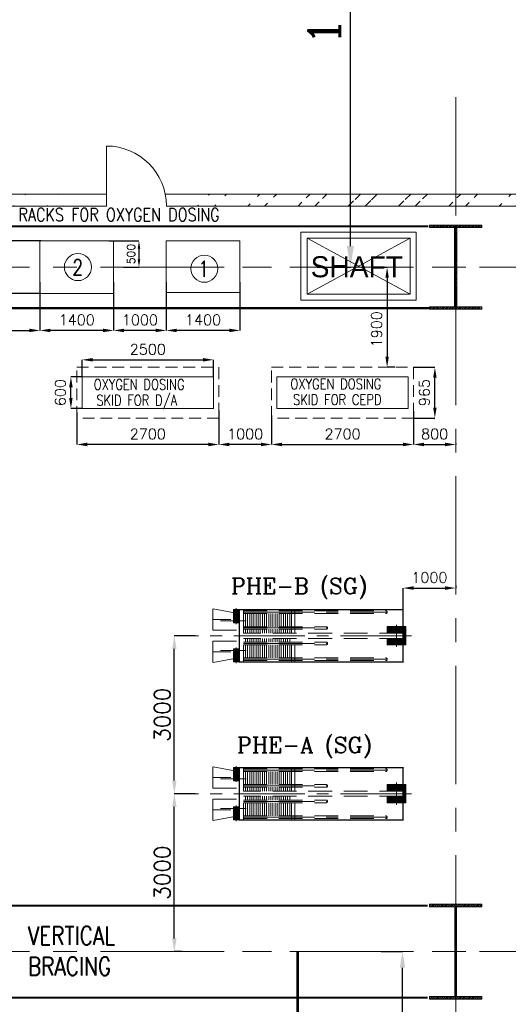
# Model space of a CAD drawing. Header units: inches. Extents: x 0 to 1545919, y 0 to 23143738.
# Tile 138 of 197: x 145506 to 154790, y 168137 to 186838. Entities that reach past the tile are written whole.
import ezdxf

# ---------------------------------------------------------------- set-up
doc = ezdxf.new("R2010")
doc.units = ezdxf.units.IN
doc.header["$LTSCALE"] = 1800
doc.header["$MEASUREMENT"] = 0
for name, pattern in [('CENTER', [2, 1.25, -0.25, 0.25, -0.25]), ('CENTER2', [1.125, 0.75, -0.125, 0.125, -0.125]), ('HIDDEN', [0.375, 0.25, -0.125])]:
    doc.linetypes.add(name, pattern=pattern)
doc.layers.get('0').update_dxf_attribs({"color": 253, "lineweight": 5})
doc.layers.get('Defpoints').update_dxf_attribs({"lineweight": 18})
for name, color, linetype, lineweight in [('BRACING', 1, 'HIDDEN', 18), ('CEN', 8, 'CENTER', 18), ('COL', 1, 'Continuous', 18), ('DIM', 4, 'Continuous', 18), ('EQUIP', 8, 'HIDDEN', 9), ('GRID', 251, 'CENTER', 18), ('STEEL', 231, 'Continuous', 18), ('TEXT', 3, 'Continuous', 18), ('WALL', 6, 'Continuous', 18)]:
    doc.layers.add(name, color=color, linetype=linetype, lineweight=lineweight)
doc.styles.add('COMPLEX', font='complex')
doc.styles.add('HTX11', font='O8111901')
doc.styles.add('ROMANC', font='ROMANC.SHX')
doc.styles.add('ROMANS', font='romans.shx')
doc.styles.add('S3', font='simplex.shx', dxfattribs={"width": 0.75, "height": 320})
doc.dimstyles.new('K2', dxfattribs={"dimtxt": 600, "dimasz": 400, "dimexe": 200, "dimexo": 200, "dimgap": 200, "dimtad": 1, "dimdec": 0, "dimzin": 0, "dimdsep": 46, "dimtxsty": 'ROMANC', "dimcen": 0.09, "dimclrd": 256, "dimclrt": 4, "dimadec": 0, "dimazin": 0, "dimtfac": 1, "dimtdec": 0, "dimtofl": 0, "dimtmove": 1, "dimatfit": 3, "dimfxl": 0.18, "dimtolj": 1, "dimtzin": 0, "dimarcsym": 0})
doc.dimstyles.new('STANDARD1', dxfattribs={"dimtxt": 300, "dimasz": 250, "dimexe": 0, "dimexo": 0, "dimgap": 80, "dimtad": 1, "dimdec": 0, "dimzin": 0, "dimdsep": 46, "dimtxsty": 'ROMANS', "dimcen": 0, "dimclrd": 4, "dimclre": 4, "dimclrt": 7, "dimadec": 0, "dimazin": 0, "dimtfac": 0.09, "dimtdec": 0, "dimtix": 1, "dimtofl": 0, "dimtmove": 0, "dimatfit": 3, "dimfxl": 1, "dimtolj": 1, "dimtzin": 0, "dimarcsym": 0})
doc.dimstyles.new('USER175', dxfattribs={"dimscale": 175, "dimtxt": 2, "dimasz": 1.75, "dimexe": 0, "dimexo": 0, "dimgap": 0.5, "dimtad": 1, "dimdec": 0, "dimzin": 0, "dimdsep": 46, "dimtxsty": 'ROMANS', "dimcen": 0, "dimclrd": 4, "dimclre": 4, "dimclrt": 4, "dimadec": 0, "dimazin": 0, "dimtfac": 0.09, "dimtdec": 0, "dimtix": 1, "dimtofl": 0, "dimtmove": 0, "dimatfit": 3, "dimfxl": 1, "dimtolj": 1, "dimtzin": 0, "dimarcsym": 0})
pattern_1 = [(45, (0, 1000), (-477.297, 477.297), []), (45, (318.2, 1000), (-477.297, 477.297), [])]

# ---------------------------------------------------------------- blocks, each defined once
blk = doc.blocks.new('C-ROW COLUMN')
at = {"layer": 'COL'}
h = blk.add_hatch(dxfattribs=at)
h.set_pattern_fill('ANSI31', color=256, scale=200, style=0)
h.set_pattern_definition([(45, (-1315.907, -6.545), (-17.6776695, 17.6776695), [])])
h.paths.add_polyline_path([(77950, 120865), (76960, 120865), (76960, 120820), (77950, 120820)])
h.paths.add_polyline_path([(77478, 120820), (77433, 120820), (77433, 119310), (77478, 119310)])
h.paths.add_polyline_path([(77950, 119310), (76960, 119310), (76960, 119265), (77950, 119265)])
at = {"layer": 'CEN'}
for p, q in [((77455, 119265), (77455, 120865)), ((77264, 120065), (77647, 120065))]:
    blk.add_line(p, q, dxfattribs=at)
at = {"layer": 'COL'}
for points in [[(76960, 120865), (77950, 120865), (77950, 120820), (76960, 120820)], [(77433, 120820), (77478, 120820), (77478, 119310), (77433, 119310)], [(76960, 119310), (77950, 119310), (77950, 119265), (76960, 119265)]]:
    blk.add_lwpolyline(points, close=True, dxfattribs=at)
blk = doc.blocks.new('B-ROW COLUMN')
at = {"layer": 'COL'}
h = blk.add_hatch(dxfattribs=at)
h.set_pattern_fill('ANSI31', color=256, scale=200, style=0)
h.set_pattern_definition([(45, (155648.048, 63141.767), (-17.67767, 17.67767), [])])
h.paths.add_polyline_path([(171095, 85178), (172085, 85178), (172085, 85128), (171095, 85128)])
h.paths.add_polyline_path([(171574, 86878), (171606, 86878), (171606, 85178), (171574, 85178)])
h.paths.add_polyline_path([(171095, 86928), (172085, 86928), (172085, 86878), (171095, 86878)])
blk.add_line((171590, 85128), (171590, 86928))
at = {"layer": 'CEN'}
for p, q in [((171590, 85128), (171590, 86928)), ((171399, 86028), (171782, 86028))]:
    blk.add_line(p, q, dxfattribs=at)
at = {"layer": 'COL'}
for points in [[(171095, 86928), (172085, 86928), (172085, 86878), (171095, 86878)], [(171574, 86878), (171606, 86878), (171606, 85178), (171574, 85178)], [(171095, 85178), (172085, 85178), (172085, 85128), (171095, 85128)]]:
    blk.add_lwpolyline(points, close=True, dxfattribs=at)
blk = doc.blocks.new('*D1104')
at = {"layer": 'Defpoints', "color": 0, "transparency": 16777216}
for p in [(152377, 169137), (152779, 169137), (151354, 164542)]:
    blk.add_point(p, dxfattribs=at)
at = {"layer": 'DIM', "color": 4, "lineweight": -2, "transparency": 16777216}
for p, q in [((152377, 169137), (152779, 169137)), ((152779, 164848), (152779, 168831)), ((151354, 164542), (152779, 164542))]:
    blk.add_line(p, q, dxfattribs=at)
at = {"layer": 'DIM', "color": 4, "transparency": 16777216}
for points in [[(152728, 168831), (152830, 168831), (152779, 169137)], [(152728, 164848), (152830, 164848), (152779, 164542)]]:
    blk.add_solid(points, dxfattribs=at)
at = {"layer": 'DIM', "color": 4, "transparency": 16777216, "insert": (152517, 166840), "char_height": 350, "attachment_point": 5, "rotation": 90, "style": 'ROMANS'}
blk.add_mtext('\\A1;4595', dxfattribs=at)
blk = doc.blocks.new('*D899')
at = {"layer": 'Defpoints', "color": 0, "transparency": 16777216}
for p in [(151160, 193137), (151789, 193137), (151160, 182137)]:
    blk.add_point(p, dxfattribs=at)
at = {"layer": 'DIM', "color": 0, "lineweight": -2, "transparency": 16777216}
for p, q in [((151160, 193137), (151789, 193137)), ((151160, 182137), (151789, 182137))]:
    blk.add_line(p, q, dxfattribs=at)
at = {"layer": 'DIM', "lineweight": -2, "transparency": 16777216}
blk.add_line((151789, 182537), (151789, 192737), dxfattribs=at)
at = {"layer": 'DIM', "transparency": 16777216}
for points in [[(151722, 192737), (151856, 192737), (151789, 193137)], [(151722, 182537), (151856, 182537), (151789, 182137)]]:
    blk.add_solid(points, dxfattribs=at)
at = {"layer": 'DIM', "color": 4, "transparency": 16777216, "insert": (151289, 187637), "char_height": 600, "attachment_point": 5, "rotation": 90, "style": 'ROMANC'}
blk.add_mtext('\\A1;11000', dxfattribs=at)
blk = doc.blocks.new('*D657')
at = {"layer": 'Defpoints', "color": 0, "transparency": 16777216}
for p in [(152345, 182137), (152487, 180237), (152634, 180237)]:
    blk.add_point(p, dxfattribs=at)
at = {"layer": 'DIM', "color": 0, "lineweight": -2, "transparency": 16777216}
for p, q in [((152345, 182137), (152487, 182137)), ((152634, 180237), (152487, 180237))]:
    blk.add_line(p, q, dxfattribs=at)
at = {"layer": 'DIM', "lineweight": -2, "transparency": 16777216}
blk.add_line((152487, 181937), (152487, 180437), dxfattribs=at)
at = {"layer": 'DIM', "transparency": 16777216}
for points in [[(152454, 181937), (152520, 181937), (152487, 182137)], [(152454, 180437), (152520, 180437), (152487, 180237)]]:
    blk.add_solid(points, dxfattribs=at)
at = {"layer": 'DIM', "color": 4, "transparency": 16777216, "insert": (152287, 180958), "char_height": 200, "attachment_point": 5, "rotation": 90, "style": 'ROMANC'}
blk.add_mtext('\\A1;1900', dxfattribs=at)
blk = doc.blocks.new('*D658')
at = {"layer": 'Defpoints', "color": 0, "transparency": 16777216}
for p in [(145890, 181851), (147290, 181851), (145890, 180936)]:
    blk.add_point(p, dxfattribs=at)
at = {"layer": 'DIM', "color": 0, "lineweight": -2, "transparency": 16777216}
for p, q in [((145890, 181851), (145890, 180936)), ((147290, 181851), (147290, 180936))]:
    blk.add_line(p, q, dxfattribs=at)
at = {"layer": 'DIM', "lineweight": -2, "transparency": 16777216}
blk.add_line((147090, 180936), (146090, 180936), dxfattribs=at)
at = {"layer": 'DIM', "transparency": 16777216}
for points in [[(146090, 180969), (146090, 180903), (145890, 180936)], [(147090, 180969), (147090, 180903), (147290, 180936)]]:
    blk.add_solid(points, dxfattribs=at)
at = {"layer": 'DIM', "color": 4, "transparency": 16777216, "insert": (146590, 181136), "char_height": 200, "attachment_point": 5, "style": 'ROMANC'}
blk.add_mtext('\\A1;1400', dxfattribs=at)
blk = doc.blocks.new('*D659')
at = {"layer": 'Defpoints', "color": 0, "transparency": 16777216}
for p in [(152990, 179322), (153790, 178787), (153790, 178770)]:
    blk.add_point(p, dxfattribs=at)
at = {"layer": 'DIM', "color": 0, "lineweight": -2, "transparency": 16777216}
for p, q in [((152990, 179322), (152990, 178770)), ((153790, 178787), (153790, 178770))]:
    blk.add_line(p, q, dxfattribs=at)
at = {"layer": 'DIM', "lineweight": -2, "transparency": 16777216}
blk.add_line((153190, 178770), (153590, 178770), dxfattribs=at)
at = {"layer": 'DIM', "transparency": 16777216}
for points in [[(153190, 178804), (153190, 178737), (152990, 178770)], [(153590, 178804), (153590, 178737), (153790, 178770)]]:
    blk.add_solid(points, dxfattribs=at)
at = {"layer": 'DIM', "color": 4, "transparency": 16777216, "insert": (153390, 178970), "char_height": 200, "attachment_point": 5, "style": 'ROMANC'}
blk.add_mtext('\\A1;800', dxfattribs=at)
blk = doc.blocks.new('*D660')
at = {"layer": 'Defpoints', "color": 0, "transparency": 16777216}
for p in [(152990, 179404), (150290, 179322), (152990, 178770)]:
    blk.add_point(p, dxfattribs=at)
at = {"layer": 'DIM', "color": 0, "lineweight": -2, "transparency": 16777216}
for p, q in [((152990, 179404), (152990, 178770)), ((150290, 179322), (150290, 178770))]:
    blk.add_line(p, q, dxfattribs=at)
at = {"layer": 'DIM', "lineweight": -2, "transparency": 16777216}
blk.add_line((150490, 178770), (152790, 178770), dxfattribs=at)
at = {"layer": 'DIM', "transparency": 16777216}
for points in [[(150490, 178804), (150490, 178737), (150290, 178770)], [(152790, 178804), (152790, 178737), (152990, 178770)]]:
    blk.add_solid(points, dxfattribs=at)
at = {"layer": 'DIM', "color": 4, "transparency": 16777216, "insert": (151640, 178970), "char_height": 200, "attachment_point": 5, "style": 'ROMANC'}
blk.add_mtext('\\A1;2700', dxfattribs=at)
blk = doc.blocks.new('*D661')
at = {"layer": 'Defpoints', "color": 0, "transparency": 16777216}
for p in [(149190, 180378), (146690, 180051), (149190, 180051)]:
    blk.add_point(p, dxfattribs=at)
at = {"layer": 'DIM', "color": 0, "lineweight": -2, "transparency": 16777216}
for p, q in [((146690, 180051), (146690, 180378)), ((149190, 180051), (149190, 180378))]:
    blk.add_line(p, q, dxfattribs=at)
at = {"layer": 'DIM', "lineweight": -2, "transparency": 16777216}
blk.add_line((146890, 180378), (148990, 180378), dxfattribs=at)
at = {"layer": 'DIM', "transparency": 16777216}
for points in [[(146890, 180411), (146890, 180345), (146690, 180378)], [(148990, 180411), (148990, 180345), (149190, 180378)]]:
    blk.add_solid(points, dxfattribs=at)
at = {"layer": 'DIM', "color": 4, "transparency": 16777216, "insert": (147940, 180578), "char_height": 200, "attachment_point": 5, "style": 'ROMANC'}
blk.add_mtext('\\A1;2500', dxfattribs=at)
blk = doc.blocks.new('*D662')
at = {"layer": 'Defpoints', "color": 0, "transparency": 16777216}
for p in [(152990, 180237), (153395, 180237), (152990, 179272)]:
    blk.add_point(p, dxfattribs=at)
at = {"layer": 'DIM', "color": 0, "lineweight": -2, "transparency": 16777216}
for p, q in [((152990, 180237), (153395, 180237)), ((152990, 179272), (153395, 179272))]:
    blk.add_line(p, q, dxfattribs=at)
at = {"layer": 'DIM', "lineweight": -2, "transparency": 16777216}
blk.add_line((153395, 179472), (153395, 180037), dxfattribs=at)
at = {"layer": 'DIM', "transparency": 16777216}
for points in [[(153362, 180037), (153428, 180037), (153395, 180237)], [(153362, 179472), (153428, 179472), (153395, 179272)]]:
    blk.add_solid(points, dxfattribs=at)
at = {"layer": 'DIM', "color": 4, "transparency": 16777216, "insert": (153195, 179755), "char_height": 200, "attachment_point": 5, "rotation": 90, "style": 'ROMANC'}
blk.add_mtext('\\A1;965', dxfattribs=at)
blk = doc.blocks.new('*D663')
at = {"layer": 'Defpoints', "color": 0, "transparency": 16777216}
for p in [(146479, 180055), (146690, 180055), (146690, 179455)]:
    blk.add_point(p, dxfattribs=at)
at = {"layer": 'DIM', "color": 0, "lineweight": -2, "transparency": 16777216}
for p, q in [((146690, 180055), (146479, 180055)), ((146690, 179455), (146479, 179455))]:
    blk.add_line(p, q, dxfattribs=at)
at = {"layer": 'DIM', "lineweight": -2, "transparency": 16777216}
blk.add_line((146479, 179655), (146479, 179855), dxfattribs=at)
at = {"layer": 'DIM', "transparency": 16777216}
for points in [[(146445, 179855), (146512, 179855), (146479, 180055)], [(146445, 179655), (146512, 179655), (146479, 179455)]]:
    blk.add_solid(points, dxfattribs=at)
at = {"layer": 'DIM', "color": 4, "transparency": 16777216, "insert": (146279, 179755), "char_height": 200, "attachment_point": 5, "rotation": 90, "style": 'ROMANC'}
blk.add_mtext('\\A1;600', dxfattribs=at)
blk = doc.blocks.new('*D664')
at = {"layer": 'Defpoints', "color": 0, "transparency": 16777216}
for p in [(149290, 179418), (150290, 178840), (149290, 178770)]:
    blk.add_point(p, dxfattribs=at)
at = {"layer": 'DIM', "color": 0, "lineweight": -2, "transparency": 16777216}
for p, q in [((149290, 179418), (149290, 178770)), ((150290, 178840), (150290, 178770))]:
    blk.add_line(p, q, dxfattribs=at)
at = {"layer": 'DIM', "lineweight": -2, "transparency": 16777216}
blk.add_line((150090, 178770), (149490, 178770), dxfattribs=at)
at = {"layer": 'DIM', "transparency": 16777216}
for points in [[(149490, 178804), (149490, 178737), (149290, 178770)], [(150090, 178804), (150090, 178737), (150290, 178770)]]:
    blk.add_solid(points, dxfattribs=at)
at = {"layer": 'DIM', "color": 4, "transparency": 16777216, "insert": (149790, 178970), "char_height": 200, "attachment_point": 5, "style": 'ROMANC'}
blk.add_mtext('\\A1;1000', dxfattribs=at)
blk = doc.blocks.new('*D665')
at = {"layer": 'Defpoints', "color": 0, "transparency": 16777216}
for p in [(146590, 179377), (149290, 178896), (146590, 178770)]:
    blk.add_point(p, dxfattribs=at)
at = {"layer": 'DIM', "color": 0, "lineweight": -2, "transparency": 16777216}
for p, q in [((146590, 179377), (146590, 178770)), ((149290, 178896), (149290, 178770))]:
    blk.add_line(p, q, dxfattribs=at)
at = {"layer": 'DIM', "lineweight": -2, "transparency": 16777216}
blk.add_line((149090, 178770), (146790, 178770), dxfattribs=at)
at = {"layer": 'DIM', "transparency": 16777216}
for points in [[(146790, 178804), (146790, 178737), (146590, 178770)], [(149090, 178804), (149090, 178737), (149290, 178770)]]:
    blk.add_solid(points, dxfattribs=at)
at = {"layer": 'DIM', "color": 4, "transparency": 16777216, "insert": (147940, 178970), "char_height": 200, "attachment_point": 5, "style": 'ROMANC'}
blk.add_mtext('\\A1;2700', dxfattribs=at)
blk = doc.blocks.new('*D666')
at = {"layer": 'Defpoints', "color": 0, "transparency": 16777216}
for p in [(145916, 182637), (145310, 181637), (145890, 181637)]:
    blk.add_point(p, dxfattribs=at)
at = {"layer": 'DIM', "color": 0, "lineweight": -2, "transparency": 16777216}
for p, q in [((145916, 182637), (145310, 182637)), ((145890, 181637), (145310, 181637))]:
    blk.add_line(p, q, dxfattribs=at)
at = {"layer": 'DIM', "lineweight": -2, "transparency": 16777216}
blk.add_line((145310, 182437), (145310, 181837), dxfattribs=at)
at = {"layer": 'DIM', "transparency": 16777216}
for points in [[(145277, 182437), (145343, 182437), (145310, 182637)], [(145277, 181837), (145343, 181837), (145310, 181637)]]:
    blk.add_solid(points, dxfattribs=at)
at = {"layer": 'DIM', "color": 4, "transparency": 16777216, "insert": (145110, 182137), "char_height": 200, "attachment_point": 5, "rotation": 90, "style": 'ROMANC'}
blk.add_mtext('\\A1;1000', dxfattribs=at)
blk = doc.blocks.new('*D667')
at = {"layer": 'Defpoints', "color": 0, "transparency": 16777216}
for p in [(148290, 181851), (149690, 181851), (148290, 180936)]:
    blk.add_point(p, dxfattribs=at)
at = {"layer": 'DIM', "color": 0, "lineweight": -2, "transparency": 16777216}
for p, q in [((148290, 181851), (148290, 180936)), ((149690, 181851), (149690, 180936))]:
    blk.add_line(p, q, dxfattribs=at)
at = {"layer": 'DIM', "lineweight": -2, "transparency": 16777216}
blk.add_line((149490, 180936), (148490, 180936), dxfattribs=at)
at = {"layer": 'DIM', "transparency": 16777216}
for points in [[(148490, 180969), (148490, 180903), (148290, 180936)], [(149490, 180969), (149490, 180903), (149690, 180936)]]:
    blk.add_solid(points, dxfattribs=at)
at = {"layer": 'DIM', "color": 4, "transparency": 16777216, "insert": (148990, 181136), "char_height": 200, "attachment_point": 5, "style": 'ROMANC'}
blk.add_mtext('\\A1;1400', dxfattribs=at)
blk = doc.blocks.new('*D668')
at = {"layer": 'Defpoints', "color": 0, "transparency": 16777216}
for p in [(147290, 181851), (148290, 181851), (147290, 180936)]:
    blk.add_point(p, dxfattribs=at)
at = {"layer": 'DIM', "color": 0, "lineweight": -2, "transparency": 16777216}
for p, q in [((147290, 181851), (147290, 180936)), ((148290, 181851), (148290, 180936))]:
    blk.add_line(p, q, dxfattribs=at)
at = {"layer": 'DIM', "lineweight": -2, "transparency": 16777216}
blk.add_line((148090, 180936), (147490, 180936), dxfattribs=at)
at = {"layer": 'DIM', "transparency": 16777216}
for points in [[(147490, 180969), (147490, 180903), (147290, 180936)], [(148090, 180969), (148090, 180903), (148290, 180936)]]:
    blk.add_solid(points, dxfattribs=at)
at = {"layer": 'DIM', "color": 4, "transparency": 16777216, "insert": (147790, 181136), "char_height": 200, "attachment_point": 5, "style": 'ROMANC'}
blk.add_mtext('\\A1;1000', dxfattribs=at)
blk = doc.blocks.new('*D669')
at = {"layer": 'Defpoints', "color": 0, "transparency": 16777216}
for p in [(145890, 181627), (141790, 181191), (145890, 180936)]:
    blk.add_point(p, dxfattribs=at)
at = {"layer": 'DIM', "color": 0, "lineweight": -2, "transparency": 16777216}
for p, q in [((145890, 181627), (145890, 180936)), ((141790, 181191), (141790, 180936))]:
    blk.add_line(p, q, dxfattribs=at)
at = {"layer": 'DIM', "lineweight": -2, "transparency": 16777216}
blk.add_line((141990, 180936), (145690, 180936), dxfattribs=at)
at = {"layer": 'DIM', "transparency": 16777216}
for points in [[(141990, 180969), (141990, 180903), (141790, 180936)], [(145690, 180969), (145690, 180903), (145890, 180936)]]:
    blk.add_solid(points, dxfattribs=at)
at = {"layer": 'DIM', "color": 4, "transparency": 16777216, "insert": (143840, 181136), "char_height": 200, "attachment_point": 5, "style": 'ROMANC'}
blk.add_mtext('\\A1;4100', dxfattribs=at)
blk = doc.blocks.new('*D1052')
at = {"layer": 'Defpoints', "color": 0, "transparency": 16777216}
for p in [(147201, 182637), (147479, 182137), (147772, 182137)]:
    blk.add_point(p, dxfattribs=at)
at = {"layer": 'DIM', "color": 0, "lineweight": -2, "transparency": 16777216}
for p, q in [((147201, 182637), (147772, 182637)), ((147479, 182137), (147772, 182137))]:
    blk.add_line(p, q, dxfattribs=at)
at = {"layer": 'DIM', "lineweight": -2, "transparency": 16777216}
blk.add_line((147772, 182487), (147772, 182287), dxfattribs=at)
at = {"layer": 'DIM', "transparency": 16777216}
for points in [[(147747, 182487), (147797, 182487), (147772, 182637)], [(147747, 182287), (147797, 182287), (147772, 182137)]]:
    blk.add_solid(points, dxfattribs=at)
at = {"layer": 'DIM', "color": 4, "transparency": 16777216, "insert": (147622, 182387), "char_height": 150, "attachment_point": 5, "rotation": 90, "style": 'ROMANC'}
blk.add_mtext('\\A1;500', dxfattribs=at)
blk = doc.blocks.new('PHE(SG)')
at = {"layer": 'EQUIP'}
h = blk.add_hatch(dxfattribs=at)
h.set_pattern_fill('ANSI31', color=256, scale=100, style=0)
h.set_pattern_definition([(45, (171440.016, 72966.615), (-8.838835, 8.838835), [])])
h.paths.add_polyline_path([(169100, 72514), (169060, 72514), (169000, 72491), (169000, 72470), (169100, 72470)])
h.paths.add_polyline_path([(169100, 72660), (169000, 72660), (169000, 72491), (169060, 72514), (169100, 72514)])
h.paths.add_polyline_path([(169100, 72720), (169000, 72720), (169000, 72660), (169100, 72660)])
h = blk.add_hatch(dxfattribs=at)
h.set_pattern_fill('ANSI31', color=256, scale=100, style=0)
h.set_pattern_definition([(45, (171223.016, 72222.615), (-8.83883, 8.83883), [])])
h.paths.add_polyline_path([(172098, 72173), (171923, 72173), (171923, 72048), (172098, 72048)])
h.paths.add_polyline_path([(172223, 72173), (172098, 72173), (172098, 72048), (172223, 72048)])
h.paths.add_polyline_path([(172273, 72398), (172223, 72398), (172223, 72048), (172273, 72048)])
h.paths.add_polyline_path([(172223, 72398), (172098, 72398), (172098, 72273), (172223, 72273)])
h.paths.add_polyline_path([(172098, 72398), (171923, 72398), (171923, 72273), (172098, 72273)])
h = blk.add_hatch(dxfattribs=at)
h.set_pattern_fill('ANSI31', color=256, scale=100, style=0)
h.set_pattern_definition([(45, (171440.016, 72222.615), (-8.838835, 8.838835), [])])
h.paths.add_polyline_path([(169100, 71770), (169060, 71770), (169000, 71747), (169000, 71726), (169100, 71726)])
h.paths.add_polyline_path([(169100, 71916), (169000, 71916), (169000, 71747), (169060, 71770), (169100, 71770)])
h.paths.add_polyline_path([(169100, 71976), (169000, 71976), (169000, 71916), (169100, 71916)])
at = {"layer": 'CEN', "linetype": 'CENTER2'}
for p, q in [((169050, 72445), (169050, 72745)), ((169190, 72670), (171923, 72670)), ((168949, 72531), (168610, 72531)), ((169240, 72505), (168755, 72505)), ((172098, 72433), (172098, 72013)), ((172384, 72223), (168276, 72223)), ((169190, 72370), (170790, 72370)), ((169050, 72001), (169050, 71701)), ((169190, 72076), (170790, 72076)), ((168949, 71915), (168610, 71915)), ((169240, 71940), (168755, 71940)), ((169190, 71776), (171923, 71776))]:
    blk.add_line(p, q, dxfattribs=at)
at = {"layer": 'EQUIP'}
for p, q in [((168610, 72734), (168610, 72328)), ((169060, 72651), (168610, 72734)), ((169110, 72637), (169060, 72637)), ((169190, 72720), (169190, 71726)), ((169190, 72695), (171898, 72695)), ((169190, 72645), (171898, 72645)), ((169230, 72645), (169230, 72395)), ((169270, 72645), (169270, 72395)), ((169310, 72645), (169310, 72395)), ((169350, 72645), (169350, 72395)), ((169390, 72645), (169390, 72395)), ((169430, 72645), (169430, 72395)), ((169470, 72645), (169470, 72395)), ((169510, 72645), (169510, 72395)), ((169550, 72645), (169550, 72395)), ((169590, 72645), (169590, 72395)), ((169630, 72645), (169630, 72395)), ((169670, 72645), (169670, 72395)), ((169710, 72645), (169710, 72395)), ((169750, 72645), (169750, 72395)), ((169790, 72645), (169790, 72395)), ((169830, 72645), (169830, 72395)), ((169870, 72645), (169870, 72395)), ((169910, 72645), (169910, 72395)), ((169950, 72645), (169950, 72395)), ((169990, 72645), (169990, 72395)), ((170030, 72645), (170030, 72395)), ((170070, 72645), (170070, 72395)), ((170106, 72720), (170106, 71726)), ((170166, 72720), (170166, 71726)), ((169190, 72395), (170765, 72395)), ((168610, 72328), (169110, 72328)), ((169190, 72345), (170765, 72345)), ((172223, 72273), (169190, 72273)), ((169230, 72345), (169230, 72273)), ((169270, 72345), (169270, 72273)), ((169310, 72345), (169310, 72273)), ((169350, 72345), (169350, 72273)), ((169390, 72345), (169390, 72273)), ((169430, 72345), (169430, 72273)), ((169470, 72345), (169470, 72273)), ((169510, 72345), (169510, 72273)), ((169550, 72345), (169550, 72273)), ((169590, 72345), (169590, 72273)), ((169630, 72345), (169630, 72273)), ((169670, 72345), (169670, 72273)), ((169710, 72345), (169710, 72273)), ((169750, 72345), (169750, 72273)), ((169790, 72345), (169790, 72273)), ((169830, 72345), (169830, 72273)), ((169870, 72345), (169870, 72273)), ((169910, 72345), (169910, 72273)), ((169950, 72345), (169950, 72273)), ((169990, 72345), (169990, 72273)), ((170030, 72345), (170030, 72273)), ((170070, 72345), (170070, 72273)), ((168610, 72118), (169110, 72118)), ((168610, 71712), (168610, 72118)), ((172223, 72173), (169190, 72173)), ((169190, 72101), (170765, 72101)), ((169190, 72051), (170765, 72051)), ((169230, 72173), (169230, 72101)), ((169230, 72051), (169230, 71801)), ((169270, 72173), (169270, 72101)), ((169270, 72051), (169270, 71801)), ((169310, 72173), (169310, 72101)), ((169310, 72051), (169310, 71801)), ((169350, 72173), (169350, 72101)), ((169350, 72051), (169350, 71801)), ((169390, 72173), (169390, 72101)), ((169390, 72051), (169390, 71801)), ((169430, 72173), (169430, 72101)), ((169430, 72051), (169430, 71801)), ((169470, 72173), (169470, 72101)), ((169470, 72051), (169470, 71801)), ((169510, 72173), (169510, 72101)), ((169510, 72051), (169510, 71801)), ((169550, 72173), (169550, 72101)), ((169550, 72051), (169550, 71801)), ((169590, 72173), (169590, 72101)), ((169590, 72051), (169590, 71801)), ((169630, 72173), (169630, 72101)), ((169630, 72051), (169630, 71801)), ((169670, 72173), (169670, 72101)), ((169670, 72051), (169670, 71801)), ((169710, 72173), (169710, 72101)), ((169710, 72051), (169710, 71801)), ((169750, 72173), (169750, 72101)), ((169750, 72051), (169750, 71801)), ((169790, 72173), (169790, 72101)), ((169790, 72051), (169790, 71801)), ((169830, 72173), (169830, 72101)), ((169830, 72051), (169830, 71801)), ((169870, 72173), (169870, 72101)), ((169870, 72051), (169870, 71801)), ((169910, 72173), (169910, 72101)), ((169910, 72051), (169910, 71801)), ((169950, 72173), (169950, 72101)), ((169950, 72051), (169950, 71801)), ((169990, 72173), (169990, 72101)), ((169990, 72051), (169990, 71801)), ((170030, 72173), (170030, 72101)), ((170030, 72051), (170030, 71801)), ((170070, 72173), (170070, 72101)), ((170070, 72051), (170070, 71801)), ((169060, 71794), (168610, 71712)), ((169110, 71808), (169060, 71808)), ((169190, 71801), (171898, 71801)), ((169190, 71751), (171898, 71751))]:
    blk.add_line(p, q, dxfattribs=at)
at = {"layer": 'EQUIP', "linetype": 'CENTER2'}
for points in [[(169000, 72720), (169100, 72720), (169100, 72470), (169000, 72470)], [(169000, 71976), (169100, 71976), (169100, 71726), (169000, 71726)]]:
    blk.add_lwpolyline(points, close=True, dxfattribs=at)
at = {"layer": 'EQUIP', "const_width": 25}
blk.add_lwpolyline([(169110, 72720), (169110, 71726), (172223, 71726), (172223, 72720)], close=True, dxfattribs=at)
at = {"layer": 'EQUIP', "linetype": 'CENTER2'}
blk.add_lwpolyline([(171923, 72273), (171923, 72398), (172273, 72398), (172273, 72048), (171923, 72048), (171923, 72173)], dxfattribs=at)
at = {"layer": 'EQUIP'}
for centre in [(171898, 72670), (170765, 72370), (170765, 72076), (171898, 71776)]:
    blk.add_arc(centre, 25, 270, 90, dxfattribs=at)
blk = doc.blocks.new('*D671')
at = {"layer": 'Defpoints', "color": 0, "transparency": 16777216}
for p in [(148444, 175137), (148843, 175137), (148843, 172137)]:
    blk.add_point(p, dxfattribs=at)
at = {"layer": 'DIM', "color": 4, "lineweight": -2, "transparency": 16777216}
for p, q in [((148843, 175137), (148444, 175137)), ((148444, 172387), (148444, 174887)), ((148843, 172137), (148444, 172137))]:
    blk.add_line(p, q, dxfattribs=at)
at = {"layer": 'DIM', "color": 4, "transparency": 16777216}
for points in [[(148403, 174887), (148486, 174887), (148444, 175137)], [(148403, 172387), (148486, 172387), (148444, 172137)]]:
    blk.add_solid(points, dxfattribs=at)
at = {"layer": 'DIM', "color": 7, "transparency": 16777216, "insert": (148214, 173637), "char_height": 300, "attachment_point": 5, "rotation": 90, "style": 'ROMANS'}
blk.add_mtext('\\A1;3000', dxfattribs=at)
blk = doc.blocks.new('*D672')
at = {"layer": 'Defpoints', "color": 0, "transparency": 16777216}
for p in [(148444, 172137), (148592, 172137), (148592, 169137)]:
    blk.add_point(p, dxfattribs=at)
at = {"layer": 'DIM', "color": 4, "lineweight": -2, "transparency": 16777216}
for p, q in [((148592, 172137), (148444, 172137)), ((148444, 169387), (148444, 171887)), ((148592, 169137), (148444, 169137))]:
    blk.add_line(p, q, dxfattribs=at)
at = {"layer": 'DIM', "color": 4, "transparency": 16777216}
for points in [[(148403, 171887), (148486, 171887), (148444, 172137)], [(148403, 169387), (148486, 169387), (148444, 169137)]]:
    blk.add_solid(points, dxfattribs=at)
at = {"layer": 'DIM', "color": 7, "transparency": 16777216, "insert": (148214, 170637), "char_height": 300, "attachment_point": 5, "rotation": 90, "style": 'ROMANS'}
blk.add_mtext('\\A1;3000', dxfattribs=at)
blk = doc.blocks.new('*D1054')
at = {"layer": 'Defpoints', "color": 0, "transparency": 16777216}
for p in [(153790, 176094), (153790, 176043), (152790, 175468)]:
    blk.add_point(p, dxfattribs=at)
at = {"layer": 'DIM', "color": 0, "lineweight": -2, "transparency": 16777216}
for p, q in [((152790, 175468), (152790, 176043)), ((153790, 176094), (153790, 176043))]:
    blk.add_line(p, q, dxfattribs=at)
at = {"layer": 'DIM', "lineweight": -2, "transparency": 16777216}
blk.add_line((152990, 176043), (153590, 176043), dxfattribs=at)
at = {"layer": 'DIM', "transparency": 16777216}
for points in [[(152990, 176076), (152990, 176009), (152790, 176043)], [(153590, 176076), (153590, 176009), (153790, 176043)]]:
    blk.add_solid(points, dxfattribs=at)
at = {"layer": 'DIM', "color": 4, "transparency": 16777216, "insert": (153290, 176243), "char_height": 200, "attachment_point": 5, "style": 'ROMANC'}
blk.add_mtext('\\A1;1000', dxfattribs=at)

msp = doc.modelspace()

# ---------------------------------------------------------------- hatches: boundary and pattern name
h = msp.add_hatch()
h.set_pattern_fill('ANSI32', color=256, scale=1800, style=0)
h.set_pattern_definition(pattern_1)
edge = h.paths.add_edge_path()
edge.add_line((118540.003, 183527.047), (147151.98, 183527.047))
edge.add_line((118540.003, 183297.047), (147151.98, 183297.047))
h = msp.add_hatch()
h.set_pattern_fill('ANSI32', color=256, scale=1800, style=0)
h.set_pattern_definition(pattern_1)
edge = h.paths.add_edge_path()
edge.add_line((148270.314, 183527.047), (156458.109, 183527.047))
edge.add_line((148293.722, 183297.047), (156458.109, 183297.047))

# ---------------------------------------------------------------- linework, layer by layer
at = {"color": 1}
for points in [[(147290.003, 181637.047), (147290.003, 182637.047), (145890.003, 182637.047), (145890.003, 181637.047)], [(149690.003, 181657.047), (149690.003, 182637.047), (148290.003, 182637.047), (148290.003, 181657.047)], [(146689.831, 180054.547), (149189.831, 180054.547), (149189.831, 179454.547), (146689.831, 179454.547)], [(150389.831, 180054.547), (152889.831, 180054.547), (152889.831, 179454.547), (150389.831, 179454.547)]]:
    msp.add_lwpolyline(points, close=True, dxfattribs=at)
at = {"color": 1, "linetype": 'HIDDEN', "ltscale": 0.5}
for points in [[(146589.831, 180237.047), (149289.831, 180237.047), (149289.831, 179272.047), (146589.831, 179272.047)], [(150289.831, 180237.047), (152989.831, 180237.047), (152989.831, 179272.047), (150289.831, 179272.047)]]:
    msp.add_lwpolyline(points, close=True, dxfattribs=at)
at = {"color": 4}
for centre in [(146612.525, 182139.805), (149014.045, 182108.497)]:
    msp.add_circle(centre, 258.119, dxfattribs=at)
at = {"layer": 'BRACING', "const_width": 40}
for points in [[(142300.98, 182914.547), (153268.895, 182914.547)], [(142301.167, 181359.547), (153280.434, 181359.547)], [(142325.176, 170012.047), (153259.909, 170012.047)], [(142352.188, 168262.047), (153258.782, 168262.047)]]:
    msp.add_lwpolyline(points, dxfattribs=at)
at = {"layer": 'CEN'}
for p, q in [((152925.248, 181626.122), (150965.248, 182686.122)), ((150965.248, 181626.122), (152925.248, 182686.122))]:
    msp.add_line(p, q, dxfattribs=at)
at = {"layer": 'GRID'}
for p, q in [((153790.003, 121918.052), (153790.003, 185637.047)), ((160090.003, 182137.047), (24990.003, 182137.047)), ((282590.003, 182137.047), (147490.003, 182137.047)), ((160090.003, 169137.047), (24990.003, 169137.047)), ((282590.003, 169137.047), (147490.003, 169137.047))]:
    msp.add_line(p, q, dxfattribs=at)
at = {"layer": 'STEEL', "const_width": 50}
msp.add_lwpolyline([(150790.003, 169137.047), (150790.003, 159137.047)], dxfattribs=at)
at = {"layer": 'WALL'}
for p, q in [((118540.003, 183527.047), (147151.98, 183527.047)), ((148270.314, 183527.047), (156458.109, 183527.047)), ((118540.003, 183297.047), (147151.98, 183297.047)), ((148293.722, 183297.047), (156458.109, 183297.047)), ((153040.248, 182801.122), (150850.248, 182801.122)), ((150850.248, 182801.122), (150850.248, 181511.122)), ((153040.248, 182801.122), (153040.248, 181511.122)), ((152925.248, 182686.122), (150965.248, 182686.122)), ((150965.248, 182686.122), (150965.248, 181626.122)), ((152925.248, 182686.122), (152925.248, 181626.122)), ((152925.248, 181626.122), (150965.248, 181626.122)), ((153040.248, 181511.122), (150850.248, 181511.122))]:
    msp.add_line(p, q, dxfattribs=at)
at = {"layer": 'WALL', "flags": 128}
msp.add_lwpolyline([(147151.98, 183297.047), (147151.98, 184438.789)], dxfattribs=at)
msp.add_lwpolyline([(148293.722, 183297.047, 0.414209), (147151.98, 184438.789)], format="xyb", dxfattribs=at)

# ---------------------------------------------------------------- block references
for name, p in [('C-ROW COLUMN', (76334.563, 62071.898)), ('PHE(SG)', (-19433.013, 102914.432)), ('PHE(SG)', (-19433.013, 99914.432)), ('B-ROW COLUMN', (-17800.223, 83109.421))]:
    msp.add_blockref(name, p)

# ---------------------------------------------------------------- texts
at = {"layer": 'TEXT', "style": 'ROMANS', "width": 0.8}
for s, height, p in [('RACKS FOR OXYGEN DOSING', 250, (145481.582, 183010.465)), ('2', 300, (146505.19, 181983.077)), ('1', 300, (148898.714, 181953.581)), ('OXYGEN DOSING', 200, (146911.069, 179808.857)), ('OXYGEN DOSING', 200, (150649.752, 179819.911)), ('SKID FOR D/A', 200, (146961.277, 179510.16)), ('SKID FOR CEPD', 200, (150699.96, 179521.214))]:
    msp.add_text(s, height=height, dxfattribs=at).set_placement(p)
at = {"layer": 'TEXT', "linetype": 'Continuous', "style": 'HTX11'}
msp.add_text('SHAFT', height=400, dxfattribs=at).set_placement((151034.306, 181945.83))
at = {"layer": 'TEXT', "ltscale": 750, "style": 'COMPLEX'}
for s, p in [('PHE-B (SG)', (149521.419, 175931.275)), ('PHE-A (SG)', (149636.076, 172912.068))]:
    msp.add_text(s, height=300, dxfattribs=at).set_placement(p)
at = {"layer": 'TEXT', "insert": (145660.097, 169616.976), "char_height": 350, "width": 2515.41904, "attachment_point": 1, "style": 'S3'}
msp.add_mtext('{\\W0.8;VERTICAL BRACING}', dxfattribs=at)

# ---------------------------------------------------------------- dimensions: what is measured, and where the dimension line sits
at = {"layer": 'DIM'}
for base, p1, p2, angle, dimstyle, override, picture, middle in [((151789.155, 193137.047), (151159.518, 182137.047), (151159.518, 193137.047), 90, 'K2', {"dimexe": 0, "dimexo": 0, "dimtmove": 0}, '*D899', (151289.155, 187637.047)), ((145309.996, 181637.047), (145915.623, 182637.047), (145890.003, 181637.047), 270, 'K2', {"dimtxt": 200, "dimasz": 200, "dimexe": 0, "dimexo": 0, "dimgap": 100, "dimtmove": 0, "dimarcsym": 2}, '*D666', (145109.996, 182137.047)), ((145890.003, 180936.123), (147290.003, 181850.926), (145890.003, 181850.926), 180, 'K2', {"dimtxt": 200, "dimasz": 200, "dimexe": 0, "dimexo": 0, "dimgap": 100, "dimtmove": 0, "dimarcsym": 2}, '*D658', (146590.003, 181136.123)), ((147290.003, 180936.123), (148290.003, 181850.926), (147290.003, 181850.926), 180, 'K2', {"dimtxt": 200, "dimasz": 200, "dimexe": 0, "dimexo": 0, "dimgap": 100, "dimtmove": 0, "dimarcsym": 2}, '*D668', (147790.003, 181136.123)), ((148290.003, 180936.123), (149690.003, 181850.926), (148290.003, 181850.926), 180, 'K2', {"dimtxt": 200, "dimasz": 200, "dimexe": 0, "dimexo": 0, "dimgap": 100, "dimtmove": 0, "dimarcsym": 2}, '*D667', (148990.003, 181136.123)), ((153395.01, 180237.047), (152989.831, 179272.047), (152989.831, 180237.047), 90, 'K2', {"dimtxt": 200, "dimasz": 200, "dimexe": 0, "dimexo": 0, "dimgap": 100, "dimtmove": 0, "dimarcsym": 2}, '*D662', (153195.01, 179754.547)), ((148444.435, 175137.047), (148842.885, 172137.047), (148842.885, 175137.047), 90, 'STANDARD1', {"dimtmove": 0}, '*D671', (148214.435, 173637.047)), ((148444.435, 172137.047), (148592.065, 169137.047), (148592.065, 172137.047), 90, 'STANDARD1', {"dimtmove": 0}, '*D672', (148214.435, 170637.047)), ((152779.412, 169137.047), (151353.602, 164542.047), (152376.722, 169137.047), 90, 'USER175', {"dimtmove": 0}, '*D1104', (152516.912, 166839.547))]:
    dim = msp.add_linear_dim(base=base, p1=p1, p2=p2, angle=angle, dimstyle=dimstyle, override=override, dxfattribs=at)
    dim.commit()
    dim.dimension.update_dxf_attribs({"geometry": picture, "text_midpoint": middle})
for base, p1, p2, override, picture, middle in [((147771.709, 182137.047), (147200.671, 182637.047), (147478.556, 182137.047), {"dimtxt": 150, "dimasz": 150, "dimexe": 0, "dimexo": 0, "dimgap": 75, "dimtmove": 0, "dimarcsym": 2}, '*D1052', (147771.709, 182387.047)), ((152486.985, 180237.047), (152344.804, 182137.047), (152633.831, 180237.047), {"dimtxt": 200, "dimasz": 200, "dimexe": 0, "dimexo": 0, "dimgap": 100, "dimtmove": 0, "dimarcsym": 2}, '*D657', (152486.985, 180958.093)), ((146478.637, 180054.547), (146689.831, 179454.547), (146689.831, 180054.547), {"dimtxt": 200, "dimasz": 200, "dimexe": 0, "dimexo": 0, "dimgap": 100, "dimtmove": 0, "dimarcsym": 2}, '*D663', (146478.637, 179754.547))]:
    dim = msp.add_linear_dim(base=base, p1=p1, p2=p2, angle=90, dimstyle='K2', override=override, dxfattribs=at)
    dim.commit()
    dim.dimension.update_dxf_attribs({"geometry": picture, "text_midpoint": middle, "dimtype": 160})
for base, p1, p2, picture, middle in [((145890.003, 180936.123), (141790.003, 181190.52), (145890.003, 181626.55), '*D669', (143840.003, 181136.123)), ((149189.831, 180378.043), (146689.831, 180051.354), (149189.831, 180051.354), '*D661', (147939.831, 180578.043)), ((146589.831, 178770.344), (149289.831, 178896.111), (146589.831, 179376.949), '*D665', (147939.831, 178970.344)), ((149289.831, 178770.344), (150289.831, 178839.766), (149289.831, 179418.431), '*D664', (149789.831, 178970.344)), ((152989.831, 178770.344), (150289.831, 179322.047), (152989.831, 179404.034), '*D660', (151639.831, 178970.344)), ((153790.003, 176042.506), (152790.003, 175468.083), (153790.003, 176094.476), '*D1054', (153290.003, 176242.506))]:
    dim = msp.add_linear_dim(base=base, p1=p1, p2=p2, dimstyle='K2', override={"dimtxt": 200, "dimasz": 200, "dimexe": 0, "dimexo": 0, "dimgap": 100, "dimtmove": 0, "dimarcsym": 2}, dxfattribs=at)
    dim.commit()
    dim.dimension.update_dxf_attribs({"geometry": picture, "text_midpoint": middle})
dim = msp.add_linear_dim(base=(153789.654, 178770.344), p1=(152989.831, 179322.047), p2=(153789.654, 178786.862), dimstyle='K2', override={"dimtxt": 200, "dimasz": 200, "dimexe": 0, "dimexo": 0, "dimgap": 100, "dimtmove": 0, "dimarcsym": 2}, dxfattribs=at)
dim.commit()
dim.dimension.update_dxf_attribs({"geometry": '*D659', "text_midpoint": (153389.742, 178770.344), "dimtype": 160})

doc.saveas('drawing.dxf')
